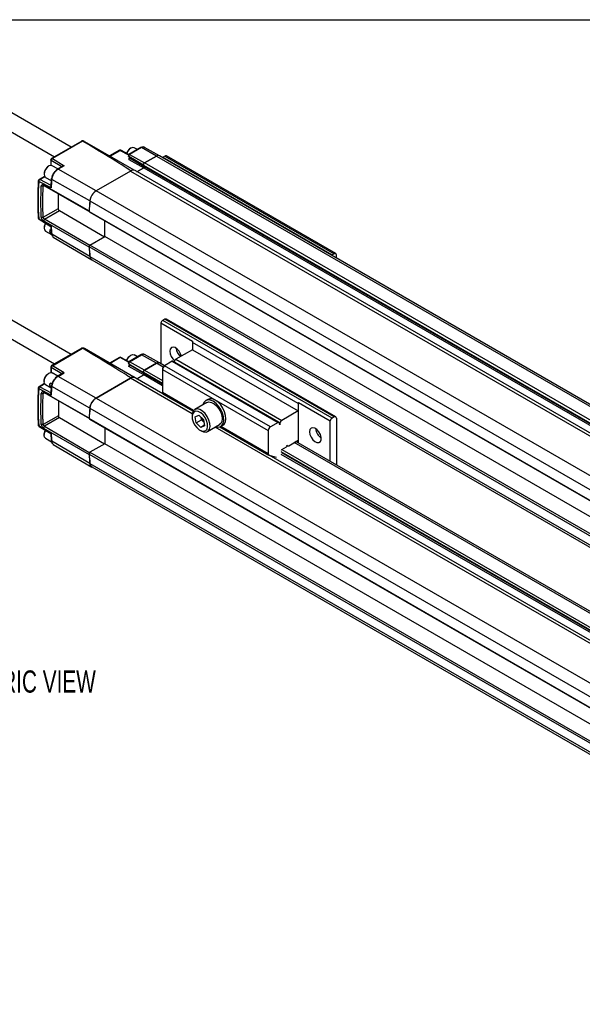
# Model space of a CAD drawing. Header units: millimetres. Extents: x 16 to 683, y 16 to 524.
# Tile 14 of 17: x 414 to 548, y 289 to 524. Entities that reach past the tile are written whole.
import ezdxf

# ---------------------------------------------------------------- set-up
doc = ezdxf.new("R2010")
doc.units = ezdxf.units.MM
doc.header["$LTSCALE"] = 2.5
doc.layers.add('DIMENSIONS', color=140, linetype='Continuous', lineweight=25)
doc.layers.add('TEXT', color=140, linetype='Continuous', lineweight=25)
doc.styles.add('SLDTEXTSTYLE0', font='TXT', dxfattribs={"width": 0.7})

msp = doc.modelspace()

# ---------------------------------------------------------------- linework, layer by layer
for p, q in [((426.372, 493.432), (409.127, 503.388)), ((407.163, 499.985), (422.444, 491.164)), ((428.927, 494.907), (421.748, 490.763)), ((429.104, 494.889), (421.924, 490.746)), ((429.56, 494.828), (441.343, 488.025)), ((437.925, 492.693), (435.591, 491.346)), ((435.694, 491.287), (438.102, 492.677)), ((438.102, 492.677), (440.115, 491.612)), ((440.188, 491.686), (438.271, 492.699)), ((438.271, 492.699), (438.274, 492.697)), ((440.082, 491.285), (440.27, 491.002)), ((443.044, 493.345), (440.19, 491.697)), ((443.221, 493.329), (440.367, 491.681)), ((440.367, 491.681), (443.905, 489.675)), ((440.659, 493.239), (440.546, 493.174)), ((442.231, 492.876), (441.463, 493.319)), ((446.758, 491.322), (443.221, 493.329)), ((446.758, 491.322), (443.905, 489.675)), ((443.905, 489.675), (446.758, 491.322)), ((447.468, 491.396), (443.909, 493.4)), ((446.758, 491.322), (668.992, 363.03)), ((669.706, 363.1), (447.473, 491.393)), ((448.274, 491.031), (448.779, 491.322)), ((448.779, 491.322), (489.185, 467.996)), ((489.542, 468.032), (449.136, 491.357)), ((421.088, 488.939), (420.974, 488.873)), ((421.569, 490.453), (421.569, 489.116)), ((421.572, 489.093), (421.569, 489.117)), ((421.665, 490.313), (424.154, 488.799)), ((421.665, 489.09), (421.665, 490.313)), ((423.213, 488.255), (421.891, 489.018)), ((421.924, 490.746), (424.751, 489.026)), ((424.405, 488.944), (423.104, 488.193)), ((424.751, 489.026), (423.28, 488.176)), ((443.684, 489.114), (440.173, 491.189)), ((440.173, 491.189), (440.345, 490.932)), ((440.185, 490.527), (443.723, 488.52)), ((440.345, 490.932), (443.855, 488.857)), ((443.855, 488.857), (443.684, 489.114)), ((443.684, 489.114), (665.917, 360.821)), ((443.855, 488.857), (443.684, 489.114)), ((666.138, 361.382), (443.905, 489.675)), ((448.274, 491.031), (488.68, 467.705)), ((419.951, 487.101), (419.951, 486.97)), ((423.104, 488.193), (422.648, 487.832)), ((432.383, 483.023), (423.28, 488.176)), ((440.571, 487.751), (432.383, 483.023)), ((440.571, 487.751), (662.805, 359.458)), ((441.643, 487.857), (441.284, 488.064)), ((663.876, 359.564), (441.643, 487.857)), ((443.723, 488.52), (442.108, 487.588)), ((442.108, 487.588), (443.723, 488.52)), ((443.723, 488.52), (665.957, 360.227)), ((443.855, 488.857), (666.089, 360.564)), ((421.616, 483.721), (418.679, 485.289)), ((420.038, 486.464), (418.752, 485.722)), ((418.922, 485.709), (420.109, 486.394)), ((421.615, 484.27), (418.922, 485.709)), ((420.031, 484.245), (419.743, 484.08)), ((419.827, 484.439), (430.691, 478.215)), ((420.03, 484.246), (419.827, 484.439)), ((420.03, 484.246), (430.892, 478.022)), ((420.06, 486.474), (420.037, 486.464)), ((420.284, 486.234), (421.637, 485.454)), ((421.672, 485.896), (421.529, 484.083)), ((430.877, 480.603), (421.777, 485.751)), ((419.743, 484.08), (419.289, 484.124)), ((423.348, 478.783), (423.348, 482.345)), ((654.621, 354.734), (432.388, 483.026)), ((430.882, 480.606), (653.116, 352.313)), ((419.743, 476.702), (423.348, 478.783)), ((420.03, 476.285), (423.6, 478.346)), ((423.6, 478.346), (434.384, 472.077)), ((430.691, 478.215), (430.696, 478.21)), ((430.691, 478.127), (652.924, 349.834)), ((430.892, 477.934), (430.691, 478.127)), ((430.892, 477.934), (653.126, 349.642)), ((418.679, 476.362), (421.616, 474.557)), ((418.743, 476.226), (418.747, 476.223)), ((418.747, 476.223), (421.526, 474.516)), ((419.289, 476.716), (419.743, 476.702)), ((420.03, 476.285), (419.827, 475.86)), ((430.691, 469.548), (419.827, 475.86)), ((430.892, 469.973), (420.03, 476.285)), ((434.409, 472.091), (434.409, 475.904)), ((419.951, 474.27), (419.951, 474.139)), ((420.284, 473.403), (421.729, 472.569)), ((421.407, 473.762), (421.603, 473.649)), ((421.407, 472.96), (421.651, 473.101)), ((421.683, 472.801), (421.407, 472.96)), ((421.528, 474.519), (421.672, 472.853)), ((430.877, 467.375), (421.777, 472.712)), ((422.143, 471.961), (431.366, 466.555)), ((430.892, 470.061), (434.409, 472.091)), ((656.643, 343.798), (434.409, 472.091)), ((430.691, 469.636), (430.892, 470.061)), ((652.924, 341.343), (430.691, 469.636)), ((430.696, 469.558), (430.691, 469.548)), ((653.126, 341.768), (430.892, 470.061)), ((489.185, 467.996), (488.68, 467.705)), ((430.882, 467.378), (653.116, 339.085)), ((431.316, 466.589), (653.55, 338.297)), ((489.69, 467.022), (489.69, 467.704)), ((426.372, 443.973), (409.127, 453.929)), ((447.819, 451.478), (455.395, 447.105)), ((447.819, 451.478), (447.819, 441.734)), ((448.779, 452.361), (448.274, 452.07)), ((488.68, 428.744), (448.274, 452.07)), ((489.185, 429.036), (448.779, 452.361)), ((489.542, 429.071), (449.136, 452.397)), ((407.163, 450.526), (422.444, 441.705)), ((480.599, 432.243), (455.345, 446.821)), ((455.345, 446.821), (455.345, 445.072)), ((428.929, 445.449), (421.748, 441.304)), ((421.924, 441.287), (429.104, 445.43)), ((441.334, 438.571), (429.56, 445.369)), ((455.345, 445.072), (451.417, 442.804)), ((455.345, 445.072), (480.599, 430.493)), ((437.925, 443.234), (435.591, 441.887)), ((438.102, 443.218), (435.694, 441.828)), ((440.106, 442.158), (438.102, 443.218)), ((440.181, 442.231), (438.271, 443.24)), ((438.271, 443.24), (438.274, 443.238)), ((443.044, 443.886), (440.188, 442.238)), ((440.367, 442.222), (443.221, 443.87)), ((443.905, 440.216), (440.367, 442.222)), ((440.659, 443.78), (440.546, 443.714)), ((442.231, 443.417), (441.463, 443.86)), ((446.758, 441.863), (443.221, 443.87)), ((447.468, 441.937), (443.909, 443.941)), ((448.662, 441.248), (447.473, 441.934)), ((450.526, 442.325), (448.688, 441.264)), ((450.526, 442.325), (475.779, 427.746)), ((475.958, 427.764), (450.704, 442.342)), ((451.417, 442.804), (476.671, 428.225)), ((421.569, 440.994), (421.569, 439.657)), ((421.572, 439.634), (421.569, 439.658)), ((424.154, 439.34), (421.665, 440.854)), ((421.665, 440.854), (421.665, 439.631)), ((423.213, 438.796), (421.891, 439.559)), ((424.751, 439.567), (421.924, 441.287)), ((423.28, 438.717), (424.751, 439.567)), ((440.083, 441.824), (440.27, 441.542)), ((440.101, 441.801), (440.173, 441.73)), ((440.173, 441.73), (443.684, 439.655)), ((440.173, 441.73), (440.345, 441.473)), ((443.723, 439.061), (440.185, 441.068)), ((443.855, 439.398), (440.345, 441.473)), ((443.684, 439.655), (443.855, 439.398)), ((443.684, 439.655), (443.855, 439.398)), ((448.183, 437.058), (443.684, 439.655)), ((443.905, 440.216), (446.758, 441.863)), ((446.758, 441.863), (443.905, 440.216)), ((443.905, 440.216), (448.183, 437.746)), ((448.362, 440.938), (446.758, 441.863)), ((448.183, 440.389), (473.437, 425.81)), ((448.183, 440.389), (448.183, 434.846)), ((473.942, 426.685), (448.688, 441.264)), ((419.951, 437.642), (419.951, 437.511)), ((421.088, 439.479), (420.974, 439.414)), ((422.703, 438.417), (422.59, 438.328)), ((423.103, 438.733), (422.703, 438.417)), ((424.405, 439.485), (423.104, 438.733)), ((432.383, 433.564), (423.28, 438.717)), ((432.383, 433.564), (440.571, 438.291)), ((440.571, 438.291), (432.388, 433.567)), ((455.289, 429.795), (440.571, 438.291)), ((441.643, 438.398), (441.275, 438.61)), ((448.265, 434.574), (441.643, 438.398)), ((442.108, 438.129), (443.723, 439.061)), ((443.723, 439.061), (442.108, 438.129)), ((448.183, 436.486), (443.723, 439.061)), ((448.183, 436.899), (443.855, 439.398)), ((418.679, 435.83), (421.616, 434.262)), ((420.038, 437.005), (418.752, 436.263)), ((420.109, 436.935), (418.922, 436.25)), ((418.922, 436.25), (421.615, 434.811)), ((430.691, 428.756), (419.827, 434.98)), ((420.03, 434.787), (419.827, 434.98)), ((420.038, 437.005), (420.06, 437.015)), ((420.284, 436.775), (421.637, 435.995)), ((421.812, 436.901), (421.407, 437.134)), ((421.685, 436.493), (421.407, 436.333)), ((421.407, 436.333), (421.652, 436.191)), ((421.672, 436.437), (421.529, 434.624)), ((421.714, 436.62), (421.672, 436.434)), ((430.877, 431.144), (421.777, 436.292)), ((455.6, 430.564), (448.183, 434.846)), ((419.289, 434.665), (419.743, 434.621)), ((419.743, 434.621), (420.031, 434.786)), ((430.892, 428.563), (420.03, 434.787)), ((423.348, 432.886), (423.348, 429.324)), ((432.388, 433.567), (654.621, 305.275)), ((448.331, 434.519), (455.482, 430.391)), ((458.787, 432.486), (455.891, 430.814)), ((459.024, 433.241), (458.519, 432.95)), ((480.649, 432.526), (488.225, 428.153)), ((480.649, 422.782), (480.649, 432.526)), ((430.882, 431.147), (653.116, 302.854)), ((480.599, 430.493), (476.671, 428.225)), ((480.599, 432.243), (480.599, 430.493)), ((423.348, 429.324), (419.743, 427.243)), ((423.6, 428.887), (420.03, 426.826)), ((423.6, 428.887), (434.384, 422.618)), ((430.696, 428.751), (430.691, 428.756)), ((652.924, 300.375), (430.691, 428.668)), ((430.691, 428.668), (430.892, 428.475)), ((653.126, 300.183), (430.892, 428.475)), ((455.262, 429.424), (455.262, 429.094)), ((456.013, 429.076), (456.88, 429.478)), ((456.256, 427.618), (456.013, 429.076)), ((456.256, 427.618), (457.519, 428.347)), ((456.88, 429.478), (457.989, 428.422)), ((457.519, 428.347), (457.416, 428.968)), ((458.093, 427.801), (457.519, 428.347)), ((457.989, 428.422), (458.232, 426.964)), ((488.225, 418.408), (488.225, 428.153)), ((489.185, 429.036), (488.68, 428.744)), ((489.69, 428.744), (489.69, 417.562)), ((421.616, 425.098), (418.679, 426.903)), ((418.747, 426.764), (418.743, 426.767)), ((418.747, 426.764), (421.527, 425.057)), ((419.743, 427.243), (419.289, 427.257)), ((420.03, 426.826), (419.827, 426.401)), ((419.827, 426.401), (430.691, 420.089)), ((420.03, 426.826), (430.892, 420.514)), ((434.409, 426.445), (434.409, 422.632)), ((457.366, 426.562), (456.256, 427.618)), ((457.122, 425.872), (457.409, 425.707)), ((458.217, 427.054), (457.366, 426.562)), ((458.232, 426.964), (457.366, 426.562)), ((458.927, 425.556), (461.822, 427.228)), ((620.883, 334.2), (460.779, 426.626)), ((461.911, 426.679), (473.585, 419.941)), ((462.09, 426.764), (462.595, 427.055)), ((473.437, 420.268), (462.137, 426.791)), ((473.437, 425.81), (473.437, 420.268)), ((475.779, 427.746), (473.942, 426.685)), ((476.191, 427.183), (476.019, 427.684)), ((419.951, 424.811), (419.951, 424.68)), ((420.284, 423.944), (421.729, 423.11)), ((421.528, 425.06), (421.672, 423.394)), ((430.877, 417.916), (421.777, 423.253)), ((478.337, 422.189), (480.599, 423.494)), ((627.489, 338.013), (480.007, 423.152)), ((480.599, 423.494), (480.599, 422.811)), ((422.143, 422.502), (431.366, 417.095)), ((434.409, 422.632), (430.892, 420.601)), ((656.643, 294.339), (434.409, 422.632)), ((476.692, 421.274), (477.822, 421.926)), ((476.704, 421.281), (624.217, 336.124)), ((477.918, 422.135), (477.858, 422.312)), ((477.895, 422.202), (477.98, 422.153)), ((627.07, 337.771), (479.588, 422.911)), ((430.892, 420.601), (430.691, 420.177)), ((430.691, 420.177), (652.924, 291.884)), ((430.691, 420.089), (430.696, 420.099)), ((430.892, 420.601), (653.126, 292.309)), ((473.637, 419.918), (475.302, 419.423)), ((621.511, 334.562), (473.671, 419.908)), ((623.621, 335.78), (476.514, 420.703)), ((623.126, 335.494), (476.553, 420.109)), ((623.483, 335.701), (476.685, 420.445)), ((430.882, 417.919), (653.116, 289.626)), ((431.316, 417.13), (653.55, 288.838))]:
    msp.add_line(p, q)
at = {"flags": 128}
for points in [[(441.463, 493.319), (441.095, 493.39), (440.66, 493.239), (440.225, 492.888), (439.856, 492.391), (439.657, 491.967)], [(421.117, 488.955), (420.68, 488.616), (420.305, 488.126), (420.05, 487.56), (419.952, 487.004), (420.027, 486.543), (420.264, 486.247), (420.284, 486.234)], [(421.891, 489.018), (421.55, 489.092), (421.117, 488.955)], [(440.345, 490.932), (440.3, 490.966), (440.27, 491.002)], [(448.274, 491.031), (448.203, 490.984), (448.194, 490.977)], [(420.294, 475.275), (420.284, 475.259), (420.038, 474.691), (419.951, 474.139), (420.038, 473.687), (420.284, 473.403), (420.284, 473.403)], [(488.6, 467.651), (488.609, 467.658), (488.68, 467.705)], [(452.702, 443.546), (452.536, 444.097), (452.192, 444.731), (451.735, 445.257), (451.226, 445.605), (450.735, 445.727), (450.328, 445.607), (450.059, 445.261), (449.966, 444.736)], [(439.657, 442.508), (439.856, 442.932), (440.225, 443.429), (440.66, 443.78), (441.095, 443.931), (441.463, 443.86)], [(420.284, 436.775), (420.284, 436.775), (420.038, 437.059), (419.951, 437.511), (420.038, 438.063), (420.284, 438.631), (420.653, 439.129), (421.088, 439.48), (421.523, 439.631), (421.891, 439.559)], [(440.27, 441.542), (440.3, 441.507), (440.345, 441.473)], [(462.775, 429.039), (462.541, 429.921), (462.142, 430.798), (461.606, 431.605), (460.974, 432.283), (460.292, 432.78), (459.611, 433.061), (458.982, 433.105), (458.45, 432.907), (458.057, 432.483), (457.846, 431.943)], [(458.787, 432.486), (458.792, 432.489), (459.297, 432.627), (459.889, 432.529), (460.516, 432.202), (461.125, 431.674), (461.664, 430.99), (462.087, 430.21), (462.357, 429.4), (462.451, 428.628), (462.362, 427.962), (462.097, 427.458), (461.822, 427.228)], [(462.595, 427.055), (462.948, 427.362), (463.226, 427.906), (463.334, 428.609), (463.264, 429.42), (463.02, 430.283), (462.621, 431.136), (462.093, 431.919), (461.475, 432.578), (460.81, 433.065), (460.145, 433.346), (459.526, 433.401), (459.024, 433.241)], [(459.508, 427.49), (459.283, 428.311), (458.892, 429.122), (458.368, 429.849), (457.759, 430.428), (457.12, 430.808), (456.506, 430.955), (455.972, 430.856), (455.566, 430.52), (455.323, 429.976), (455.262, 429.424)], [(458.942, 427.417), (458.733, 428.165), (458.367, 428.899), (457.878, 429.547), (457.316, 430.045), (456.735, 430.345), (456.192, 430.417), (455.74, 430.255), (455.423, 429.874), (455.272, 429.312), (455.303, 428.623), (455.512, 427.875), (455.879, 427.141), (456.367, 426.493), (456.929, 425.995), (457.51, 425.695), (458.054, 425.623), (458.506, 425.785), (458.823, 426.166), (458.973, 426.728), (458.942, 427.417)], [(460.882, 426.685), (461.323, 426.6), (461.908, 426.678), (462.375, 426.992), (462.689, 427.518), (462.825, 428.218), (462.775, 429.039)], [(476.019, 427.684), (476.004, 427.717), (475.983, 427.744), (475.958, 427.764), (475.927, 427.776), (475.894, 427.78), (475.857, 427.777), (475.819, 427.765), (475.779, 427.746)], [(420.284, 423.944), (420.05, 424.203), (419.952, 424.646), (420.027, 425.194), (420.264, 425.764), (420.293, 425.814)], [(457.409, 425.707), (458.012, 425.458), (458.592, 425.434), (459.068, 425.654), (459.396, 426.1), (459.547, 426.73), (459.508, 427.49)], [(483.301, 425.492), (483.394, 424.858), (483.663, 424.202), (484.071, 423.612), (484.561, 423.167), (485.07, 422.928), (485.527, 422.927), (485.871, 423.164), (486.055, 423.607), (486.055, 424.197), (485.871, 424.853), (485.527, 425.487), (485.07, 426.013), (484.561, 426.361), (484.071, 426.483), (483.663, 426.363), (483.394, 426.017), (483.301, 425.492)], [(477.858, 422.312), (477.888, 422.246), (477.93, 422.192), (477.981, 422.153), (478.041, 422.128), (478.109, 422.12), (478.182, 422.127), (478.259, 422.15), (478.337, 422.189)], [(475.302, 419.423), (475.335, 419.415), (475.349, 419.414)]]:
    msp.add_lwpolyline(points, dxfattribs=at)
for centre, radius, start, end in [((429.225, 494.055), 0.842, 66.5421, 98.23503), ((438.104, 492.384), 0.357, 62.13942, 119.99731), ((437.999, 492.531), 0.178, 54.88667, 114.47433), ((438.206, 492.541), 0.171, 67.78908, 127.61016), ((443.118, 493.183), 0.178, 54.88667, 114.47433), ((443.627, 492.761), 0.699, 66.21109, 125.57229), ((447.178, 490.736), 0.721, 66.21109, 125.57229), ((447.177, 490.738), 0.719, 65.69288, 125.61758), ((448.988, 491.03), 0.359, 65.69288, 125.61758), ((421.927, 490.453), 0.357, 119.939, 180), ((422.159, 490.299), 0.493, 147.95872, 178.43414), ((422.177, 490.311), 0.503, 120.15438, 150.21974), ((440.019, 490.826), 0.342, 299.01799, 18.00011), ((444.134, 489.261), 0.474, 119.01799, 198.00011), ((441.197, 486.89), 1.064, 65.26199, 126.04847), ((441.198, 486.888), 1.066, 65.30813, 126.00233), ((443.585, 488.769), 0.284, 299.01799, 18.00011), ((443.585, 488.769), 0.284, 299.01799, 18.00011), ((485.832, 480.826), 67.301, 176.1973, 183.8027), ((418.93, 485.412), 0.357, 119.99139, 180), ((419.209, 485.258), 0.531, 149.15561, 176.66289), ((419.181, 485.294), 0.489, 122.02663, 151.10733), ((498.592, 478.66), 77.142, 174.72521, 176.23769), ((434.198, 480.222), 3.338, 122.8418, 173.39588), ((507.472, 473.433), 76.924, 174.64964, 176.50193), ((507.545, 473.424), 77.003, 174.65031, 176.43277), ((418.93, 476.53), 0.357, 180, 238.43265), ((418.837, 476.353), 0.158, 176.82514, 233.94901), ((479.479, 478.66), 58.009, 184.05554, 185.88458), ((488.771, 473.433), 58.204, 183.74083, 185.9716), ((488.695, 473.424), 58.133, 183.82256, 185.97243), ((489.382, 467.754), 0.312, 350.78596, 129.20329), ((431.857, 467.401), 0.975, 181.34683, 236.33492), ((448.873, 451.139), 1.107, 122.76829, 162.14054), ((448.988, 452.069), 0.359, 65.69288, 125.61758), ((456.242, 446.808), 0.897, 160.66478, 179.12399), ((429.225, 444.596), 0.842, 66.54211, 98.23503), ((453.036, 444.893), 3.075, 182.92501, 231.09175), ((454.535, 445.76), 3.115, 184.96952, 228.74245), ((438.104, 442.925), 0.357, 62.13942, 119.99731), ((437.999, 443.072), 0.178, 54.88667, 114.47433), ((438.206, 443.082), 0.171, 67.78908, 127.61016), ((443.118, 443.724), 0.178, 54.88667, 114.47433), ((443.627, 443.302), 0.699, 66.21109, 125.57229), ((447.178, 441.277), 0.721, 66.21109, 125.57229), ((447.177, 441.279), 0.719, 65.69288, 125.61758), ((450.63, 442.183), 0.175, 64.88371, 126.42675), ((452.021, 441.869), 1.113, 122.85909, 162.90307), ((421.927, 440.994), 0.357, 119.939, 180), ((422.159, 440.84), 0.493, 147.95872, 178.43414), ((422.177, 440.852), 0.503, 120.15438, 150.21974), ((440.019, 441.367), 0.342, 299.01799, 18.00011), ((444.134, 439.802), 0.474, 119.01799, 198.00011), ((449.279, 440.339), 1.098, 122.60548, 177.39452), ((441.197, 437.431), 1.064, 65.26199, 126.04847), ((441.198, 437.429), 1.066, 65.30813, 126.00233), ((443.585, 439.31), 0.284, 299.01799, 18.00011), ((443.585, 439.31), 0.284, 299.01799, 18.00011), ((485.832, 431.367), 67.301, 176.1973, 183.8027), ((418.93, 435.953), 0.357, 119.9914, 180), ((419.209, 435.799), 0.531, 149.15561, 176.66289), ((419.181, 435.835), 0.489, 122.02664, 151.10733), ((498.592, 429.201), 77.142, 174.72521, 176.23769), ((448.55, 434.815), 0.368, 175.151, 233.53682), ((434.198, 430.763), 3.338, 122.8418, 173.39588), ((481.496, 432.229), 0.897, 160.66478, 179.12399), ((507.472, 423.974), 76.924, 174.64964, 176.50193), ((507.545, 423.965), 77.003, 174.65031, 176.43277), ((459.627, 429.466), 2.193, 195.67994, 224.90898), ((477.193, 427.353), 1.017, 120.93057, 189.67381), ((489.279, 427.813), 1.107, 122.76829, 162.14054), ((489.382, 428.794), 0.312, 350.78596, 129.20329), ((418.93, 427.071), 0.357, 180, 238.43265), ((418.837, 426.894), 0.158, 176.82514, 233.94901), ((474.533, 425.76), 1.098, 122.60548, 177.39452), ((487.748, 426.456), 2.988, 184.0169, 235.97772), ((479.479, 429.201), 58.009, 184.05554, 185.88458), ((476.872, 420.994), 0.332, 122.68359, 169.49263), ((477.718, 422.101), 0.203, 300.93057, 9.67381), ((488.771, 423.974), 58.204, 183.74083, 185.9716), ((488.695, 423.965), 58.133, 183.82256, 185.97243), ((473.765, 420.224), 0.331, 172.39468, 247.20096), ((431.857, 417.942), 0.975, 181.34683, 236.33492)]:
    msp.add_arc(centre, radius, start, end)
for centre in [(266.903, 586.257), (266.903, 536.798)]:
    msp.add_ellipse(centre, major_axis=(173.673, -98.502), ratio=0.0075565, start_param=6.2787444, end_param=6.6529922)
for points, knots in [([(429.104, 494.889), (429.089, 494.896), (429.056, 494.914), (428.987, 494.927), (428.941, 494.909), (428.912, 494.898)], [0, 0, 0, 0, 0.2263176, 0.5110059, 1, 1, 1, 1]), ([(429.543, 494.837), (429.448, 494.871), (429.263, 494.938), (429.062, 494.925), (428.965, 494.918)], [0, 0, 0, 0, 0.5156104, 1, 1, 1, 1]), ([(440.546, 493.173), (440.413, 493.078), (440.147, 492.888), (439.813, 492.443), (439.691, 492.124), (439.635, 491.978)], [0, 0, 0, 0, 0.3513664, 0.7028763, 1, 1, 1, 1]), ([(440.227, 491.713), (440.224, 491.712), (440.194, 491.701), (440.144, 491.657), (440.087, 491.583), (440.054, 491.492), (440.048, 491.403), (440.063, 491.324), (440.086, 491.282), (440.097, 491.262)], [0, 0, 0, 0, 0.0136119, 0.1869612, 0.3649482, 0.5408585, 0.7082101, 0.8621407, 1, 1, 1, 1]), ([(440.173, 491.189), (440.154, 491.202), (440.122, 491.224), (440.102, 491.256), (440.093, 491.27)], [0, 0, 0, 0, 0.5726721, 1, 1, 1, 1]), ([(440.367, 491.681), (440.328, 491.659), (440.29, 491.625), (440.224, 491.543), (440.195, 491.494), (440.156, 491.396), (440.146, 491.345), (440.145, 491.256), (440.154, 491.217), (440.173, 491.189)], [0, 0, 0, 0, 0.25, 0.25, 0.5, 0.5, 0.75, 0.75, 1, 1, 1, 1]), ([(440.228, 491.707), (440.242, 491.711), (440.279, 491.723), (440.333, 491.697), (440.367, 491.681)], [0, 0, 0, 0, 0.3654682, 1, 1, 1, 1]), ([(443.907, 493.395), (443.9, 493.401), (443.812, 493.478), (443.57, 493.506), (443.284, 493.468), (443.114, 493.381), (443.044, 493.345)], [0, 0, 0, 0, 0.02967902, 0.39659646, 0.75503374, 1, 1, 1, 1]), ([(421.001, 488.888), (420.867, 488.797), (420.599, 488.615), (420.249, 488.149), (420.026, 487.639), (419.929, 487.26), (419.955, 487.114), (419.956, 487.105)], [0, 0, 0, 0, 0.24600157, 0.49200315, 0.73800472, 0.9840063, 1, 1, 1, 1]), ([(421.665, 490.313), (421.637, 490.334), (421.582, 490.376), (421.574, 490.428), (421.57, 490.454)], [0, 0, 0, 0, 0.5111136, 1, 1, 1, 1]), ([(421.748, 490.762), (421.774, 490.772), (421.825, 490.791), (421.891, 490.761), (421.924, 490.746)], [0, 0, 0, 0, 0.4959878, 1, 1, 1, 1]), ([(424.751, 489.026), (424.681, 489.022), (424.557, 489.016), (424.452, 488.964), (424.406, 488.942)], [0, 0, 0, 0, 0.5704648, 1, 1, 1, 1]), ([(440.212, 490.769), (440.201, 490.75), (440.156, 490.673), (440.176, 490.589), (440.185, 490.527), (440.185, 490.527)], [0, 0, 0, 0, 0.2429897, 0.9925224, 1, 1, 1, 1]), ([(440.263, 491.015), (440.263, 491.015), (440.26, 491.02), (440.267, 491.001), (440.265, 490.952), (440.248, 490.877), (440.227, 490.813), (440.207, 490.778), (440.204, 490.773)], [0, 0, 0, 0, 0.0285937, 0.2494047, 0.4702856, 0.7007554, 0.9553022, 1, 1, 1, 1]), ([(443.684, 489.114), (443.663, 489.146), (443.652, 489.19), (443.653, 489.292), (443.665, 489.349), (443.709, 489.462), (443.741, 489.517), (443.817, 489.611), (443.861, 489.65), (443.905, 489.675)], [0, 0, 0, 0, 0.25, 0.25, 0.5, 0.5, 0.75, 0.75, 1, 1, 1, 1]), ([(422.491, 487.579), (422.469, 487.556), (422.424, 487.509), (422.359, 487.433), (422.296, 487.355), (422.235, 487.273), (422.177, 487.188), (422.123, 487.101), (422.071, 487.012), (422.023, 486.922), (421.964, 486.8), (421.9, 486.648), (421.841, 486.47), (421.8, 486.303), (421.774, 486.148), (421.769, 486.052), (421.767, 486.006)], [0, 0, 0, 0, 0.0556027, 0.1112543, 0.1669331, 0.2226183, 0.2782875, 0.3339189, 0.3894922, 0.4449855, 0.5003771, 0.61011, 0.7150671, 0.8151037, 0.910122, 1, 1, 1, 1]), ([(423.28, 488.176), (423.25, 488.158), (423.19, 488.122), (423.1, 488.061), (423.012, 487.995), (422.925, 487.923), (422.839, 487.847), (422.757, 487.767), (422.677, 487.683), (422.6, 487.597), (422.526, 487.509), (422.457, 487.42), (422.391, 487.329), (422.329, 487.239), (422.241, 487.102), (422.133, 486.913), (422.018, 486.671), (421.924, 486.429), (421.852, 486.192), (421.801, 485.965), (421.785, 485.822), (421.777, 485.751)], [0, 0, 0, 0, 0.0407559, 0.0814754, 0.122058, 0.1624038, 0.2024147, 0.2419955, 0.281055, 0.3195072, 0.3572717, 0.3942747, 0.4304493, 0.4657359, 0.500082, 0.5871808, 0.673583, 0.7586246, 0.8417035, 0.9223019, 1, 1, 1, 1]), ([(423.28, 488.176), (423.247, 488.191), (423.181, 488.221), (423.129, 488.202), (423.104, 488.192)], [0, 0, 0, 0, 0.5027765, 1, 1, 1, 1]), ([(418.574, 485.435), (418.54, 484.841), (418.442, 483.117), (418.404, 480.385), (418.475, 478.023), (418.557, 476.765), (418.574, 476.505)], [0, 0, 0, 0, 0.1934646, 0.561065, 0.909371, 1, 1, 1, 1]), ([(418.753, 485.721), (418.777, 485.73), (418.825, 485.749), (418.889, 485.723), (418.922, 485.709)], [0, 0, 0, 0, 0.48757968, 1, 1, 1, 1]), ([(419.289, 484.124), (419.291, 484.143), (419.294, 484.182), (419.304, 484.235), (419.319, 484.285), (419.345, 484.347), (419.389, 484.414), (419.459, 484.471), (419.542, 484.503), (419.633, 484.507), (419.73, 484.488), (419.795, 484.455), (419.827, 484.439)], [0, 0, 0, 0, 0.0622527, 0.123976, 0.1857586, 0.2481871, 0.3757974, 0.5026606, 0.6289345, 0.755809, 0.8779685, 1, 1, 1, 1]), ([(419.743, 484.08), (419.745, 484.094), (419.749, 484.122), (419.76, 484.157), (419.774, 484.186), (419.788, 484.209), (419.803, 484.227), (419.817, 484.24), (419.83, 484.25), (419.856, 484.267), (419.9, 484.281), (419.966, 484.277), (420.009, 484.256), (420.03, 484.246)], [0, 0, 0, 0, 0.09170053, 0.17518601, 0.25045325, 0.31749942, 0.37632216, 0.42691957, 0.46929038, 0.5034342, 0.67850477, 0.84396852, 1, 1, 1, 1]), ([(421.777, 485.751), (421.749, 485.772), (421.693, 485.812), (421.664, 485.866), (421.674, 485.892), (421.676, 485.896)], [0, 0, 0, 0, 0.4606695, 0.921339, 1, 1, 1, 1]), ([(421.676, 485.896), (421.679, 485.915), (421.687, 485.958), (421.739, 485.989), (421.767, 486.006)], [0, 0, 0, 0, 0.4533268, 1, 1, 1, 1]), ([(421.616, 483.721), (421.59, 483.781), (421.541, 483.893), (421.515, 484.023), (421.528, 484.077), (421.529, 484.083)], [0, 0, 0, 0, 0.510163, 0.9452263, 1, 1, 1, 1]), ([(432.383, 483.023), (432.29, 482.97), (432.198, 482.907), (432.018, 482.765), (431.929, 482.685), (431.756, 482.509), (431.674, 482.415), (431.518, 482.215), (431.443, 482.107), (431.305, 481.887), (431.243, 481.773), (431.13, 481.541), (431.08, 481.421), (430.995, 481.184), (430.961, 481.066), (430.907, 480.832), (430.888, 480.715), (430.877, 480.603)], [0, 0, 0, 0, 0.125, 0.125, 0.25, 0.25, 0.375, 0.375, 0.5, 0.5, 0.625, 0.625, 0.75, 0.75, 0.875, 0.875, 1, 1, 1, 1]), ([(423.6, 478.346), (423.534, 478.384), (423.468, 478.454), (423.375, 478.615), (423.348, 478.707), (423.348, 478.783)], [0, 0, 0, 0, 0.5, 0.5, 1, 1, 1, 1]), ([(418.577, 476.506), (418.581, 476.48), (418.591, 476.425), (418.648, 476.384), (418.679, 476.362)], [0, 0, 0, 0, 0.47248407, 1, 1, 1, 1]), ([(419.827, 475.86), (419.811, 475.87), (419.779, 475.89), (419.73, 475.926), (419.682, 475.966), (419.619, 476.026), (419.542, 476.113), (419.459, 476.229), (419.389, 476.353), (419.337, 476.48), (419.301, 476.603), (419.293, 476.679), (419.289, 476.716)], [0, 0, 0, 0, 0.0612841, 0.1220694, 0.1829399, 0.2444775, 0.3711987, 0.4976275, 0.6243669, 0.7521016, 0.8760895, 1, 1, 1, 1]), ([(420.03, 476.285), (420.017, 476.292), (419.992, 476.308), (419.953, 476.339), (419.915, 476.376), (419.876, 476.419), (419.84, 476.467), (419.802, 476.527), (419.762, 476.609), (419.75, 476.668), (419.743, 476.702)], [0, 0, 0, 0, 0.0927451, 0.1888544, 0.2883709, 0.3913333, 0.4977765, 0.6070063, 0.7745256, 1, 1, 1, 1]), ([(420.327, 475.38), (420.301, 475.347), (420.162, 475.166), (420.002, 474.756), (419.968, 474.432), (419.951, 474.27)], [0, 0, 0, 0, 0.102381, 0.5511905, 1, 1, 1, 1]), ([(421.616, 474.557), (421.587, 474.542), (421.539, 474.517), (421.531, 474.518), (421.529, 474.519)], [0, 0, 0, 0, 0.58811406, 1, 1, 1, 1]), ([(421.672, 472.859), (421.687, 472.757), (421.719, 472.55), (421.839, 472.285), (422.002, 472.063), (422.147, 471.965), (422.219, 471.916)], [0, 0, 0, 0, 0.2456184, 0.4952075, 0.7471851, 1, 1, 1, 1]), ([(421.777, 472.712), (421.746, 472.734), (421.69, 472.774), (421.68, 472.829), (421.676, 472.854)], [0, 0, 0, 0, 0.5429811, 1, 1, 1, 1]), ([(421.777, 472.712), (421.811, 472.528), (421.878, 472.178), (422.107, 472.018), (422.216, 471.942)], [0, 0, 0, 0, 0.5264006, 1, 1, 1, 1]), ([(430.877, 467.375), (430.911, 467.199), (430.979, 466.852), (431.199, 466.678), (431.308, 466.592)], [0, 0, 0, 0, 0.50579844, 1, 1, 1, 1]), ([(429.104, 445.43), (429.09, 445.437), (429.056, 445.454), (428.987, 445.468), (428.941, 445.45), (428.912, 445.439)], [0, 0, 0, 0, 0.2253579, 0.50872057, 1, 1, 1, 1]), ([(429.54, 445.379), (429.445, 445.413), (429.261, 445.479), (429.061, 445.466), (428.965, 445.459)], [0, 0, 0, 0, 0.5186402, 1, 1, 1, 1]), ([(429.56, 445.369), (429.525, 445.388), (429.489, 445.408), (429.448, 445.4), (429.447, 445.4)], [0, 0, 0, 0, 0.9681737, 1, 1, 1, 1]), ([(439.635, 442.519), (439.691, 442.665), (439.813, 442.984), (440.147, 443.429), (440.413, 443.619), (440.546, 443.714)], [0, 0, 0, 0, 0.2971237, 0.6486336, 1, 1, 1, 1]), ([(440.199, 442.243), (440.183, 442.233), (440.149, 442.211), (440.105, 442.162), (440.07, 442.099), (440.05, 442.026), (440.047, 441.95), (440.06, 441.878), (440.086, 441.817), (440.11, 441.785), (440.122, 441.77)], [0, 0, 0, 0, 0.1071773, 0.2281378, 0.3599, 0.497516, 0.6349496, 0.7667842, 0.8891695, 1, 1, 1, 1]), ([(440.367, 442.222), (440.335, 442.204), (440.299, 442.175), (440.23, 442.093), (440.197, 442.041), (440.154, 441.932), (440.144, 441.877), (440.146, 441.788), (440.158, 441.754), (440.173, 441.73)], [0, 0, 0, 0, 0.25, 0.25, 0.5, 0.5, 0.75, 0.75, 1, 1, 1, 1]), ([(440.367, 442.222), (440.347, 442.232), (440.31, 442.25), (440.249, 442.261), (440.217, 442.25), (440.198, 442.243)], [0, 0, 0, 0, 0.3016398, 0.5700066, 1, 1, 1, 1]), ([(443.907, 443.936), (443.9, 443.941), (443.812, 444.019), (443.57, 444.047), (443.284, 444.009), (443.114, 443.922), (443.044, 443.886)], [0, 0, 0, 0, 0.0297184, 0.3966209, 0.7550437, 1, 1, 1, 1]), ([(421.57, 440.995), (421.574, 440.969), (421.582, 440.917), (421.637, 440.875), (421.665, 440.854)], [0, 0, 0, 0, 0.4888864, 1, 1, 1, 1]), ([(421.924, 441.287), (421.891, 441.302), (421.825, 441.332), (421.774, 441.313), (421.748, 441.303)], [0, 0, 0, 0, 0.50401218, 1, 1, 1, 1]), ([(424.406, 439.482), (424.452, 439.505), (424.557, 439.557), (424.681, 439.563), (424.751, 439.567)], [0, 0, 0, 0, 0.4295482, 1, 1, 1, 1]), ([(440.185, 441.068), (440.185, 441.068), (440.176, 441.13), (440.156, 441.214), (440.201, 441.291), (440.212, 441.31)], [0, 0, 0, 0, 0.0074776, 0.7570103, 1, 1, 1, 1]), ([(440.263, 441.556), (440.263, 441.556), (440.26, 441.561), (440.267, 441.542), (440.265, 441.493), (440.248, 441.418), (440.227, 441.354), (440.207, 441.32), (440.204, 441.314)], [0, 0, 0, 0, 0.02860275, 0.24948376, 0.47043475, 0.70097768, 0.9556052, 1, 1, 1, 1]), ([(443.684, 439.655), (443.679, 439.664), (443.669, 439.68), (443.659, 439.711), (443.653, 439.745), (443.651, 439.794), (443.658, 439.861), (443.685, 439.947), (443.725, 440.031), (443.778, 440.107), (443.839, 440.172), (443.883, 440.201), (443.905, 440.216)], [0, 0, 0, 0, 0.0630416, 0.1250684, 0.1871589, 0.2503884, 0.3750669, 0.5002558, 0.6249344, 0.7501235, 0.8749356, 1, 1, 1, 1]), ([(419.951, 437.642), (419.967, 437.806), (419.998, 438.133), (420.234, 438.66), (420.572, 439.129), (420.84, 439.319), (420.974, 439.414)], [0, 0, 0, 0, 0.2500255, 0.500051, 0.7500765, 1, 1, 1, 1]), ([(423.28, 438.717), (423.25, 438.699), (423.189, 438.662), (423.095, 438.598), (422.998, 438.525), (422.899, 438.442), (422.798, 438.349), (422.695, 438.245), (422.592, 438.131), (422.49, 438.006), (422.39, 437.87), (422.292, 437.724), (422.198, 437.568), (422.109, 437.403), (422.028, 437.23), (421.954, 437.05), (421.89, 436.864), (421.838, 436.674), (421.798, 436.481), (421.784, 436.356), (421.777, 436.292)], [0, 0, 0, 0, 0.04082321, 0.0833966, 0.12770166, 0.17373119, 0.22148973, 0.27098299, 0.32221232, 0.37517463, 0.42986891, 0.48629482, 0.54445194, 0.60434105, 0.66596111, 0.72931123, 0.79438553, 0.86118964, 0.9297388, 1, 1, 1, 1]), ([(422.448, 438.075), (422.423, 438.048), (422.376, 437.996), (422.309, 437.914), (422.248, 437.833), (422.192, 437.753), (422.141, 437.674), (422.095, 437.597), (422.053, 437.523), (422.016, 437.452), (421.983, 437.384), (421.954, 437.32), (421.928, 437.26), (421.906, 437.203), (421.886, 437.151), (421.87, 437.103), (421.856, 437.059), (421.843, 437.019), (421.833, 436.983), (421.825, 436.952), (421.818, 436.925), (421.814, 436.908), (421.812, 436.901)], [0, 0, 0, 0, 0.0816611, 0.1599902, 0.2349872, 0.306652, 0.3749843, 0.439984, 0.501651, 0.5599853, 0.6149866, 0.6666548, 0.7149899, 0.7599917, 0.8016602, 0.8399953, 0.8749968, 0.9066648, 0.9349992, 0.9599999, 0.9816668, 1, 1, 1, 1]), ([(423.28, 438.717), (423.247, 438.732), (423.181, 438.762), (423.129, 438.743), (423.104, 438.733)], [0, 0, 0, 0, 0.50194895, 1, 1, 1, 1]), ([(418.574, 435.976), (418.54, 435.382), (418.442, 433.658), (418.404, 430.926), (418.475, 428.564), (418.557, 427.306), (418.574, 427.046)], [0, 0, 0, 0, 0.19346457, 0.561065, 0.90937102, 1, 1, 1, 1]), ([(418.679, 435.83), (418.669, 435.836), (418.648, 435.849), (418.623, 435.87), (418.599, 435.896), (418.578, 435.93), (418.575, 435.956), (418.574, 435.969)], [0, 0, 0, 0, 0.1585171, 0.3168872, 0.4802314, 0.7286287, 1, 1, 1, 1]), ([(418.922, 436.25), (418.889, 436.264), (418.825, 436.29), (418.777, 436.271), (418.753, 436.262)], [0, 0, 0, 0, 0.5124203, 1, 1, 1, 1]), ([(419.827, 434.98), (419.763, 435.017), (419.698, 435.039), (419.573, 435.049), (419.512, 435.037), (419.41, 434.978), (419.368, 434.931), (419.31, 434.813), (419.293, 434.742), (419.289, 434.665)], [0, 0, 0, 0, 0.25, 0.25, 0.5, 0.5, 0.75, 0.75, 1, 1, 1, 1]), ([(419.743, 434.621), (419.747, 434.66), (419.758, 434.697), (419.791, 434.758), (419.814, 434.782), (419.868, 434.814), (419.9, 434.82), (419.965, 434.816), (419.998, 434.805), (420.03, 434.787)], [0, 0, 0, 0, 0.25, 0.25, 0.5, 0.5, 0.75, 0.75, 1, 1, 1, 1]), ([(421.407, 436.333), (421.401, 436.355), (421.387, 436.399), (421.372, 436.47), (421.361, 436.544), (421.355, 436.621), (421.352, 436.719), (421.357, 436.84), (421.375, 436.985), (421.397, 437.085), (421.407, 437.134)], [0, 0, 0, 0, 0.1003401, 0.2001289, 0.299754, 0.399605, 0.5000686, 0.6669275, 0.8329694, 1, 1, 1, 1]), ([(421.777, 436.292), (421.748, 436.313), (421.692, 436.354), (421.663, 436.408), (421.673, 436.432), (421.674, 436.434)], [0, 0, 0, 0, 0.481279, 0.9625581, 1, 1, 1, 1]), ([(419.743, 427.243), (419.733, 427.426), (419.713, 427.793), (419.69, 428.347), (419.67, 428.903), (419.656, 429.462), (419.646, 430.024), (419.641, 430.589), (419.641, 431.157), (419.646, 431.727), (419.656, 432.3), (419.67, 432.876), (419.69, 433.455), (419.713, 434.036), (419.733, 434.426), (419.743, 434.621)], [0, 0, 0, 0, 0.077004, 0.1539676, 0.230898, 0.3078027, 0.384689, 0.4615642, 0.5384358, 0.615311, 0.6921973, 0.769102, 0.8460324, 0.922996, 1, 1, 1, 1]), ([(421.616, 434.262), (421.59, 434.322), (421.541, 434.434), (421.515, 434.564), (421.528, 434.618), (421.529, 434.624)], [0, 0, 0, 0, 0.5101773, 0.9452527, 1, 1, 1, 1]), ([(430.877, 431.144), (430.888, 431.256), (430.906, 431.371), (430.96, 431.604), (430.995, 431.723), (431.08, 431.962), (431.129, 432.079), (431.241, 432.311), (431.305, 432.427), (431.442, 432.648), (431.516, 432.753), (431.672, 432.954), (431.756, 433.05), (431.928, 433.225), (432.016, 433.304), (432.197, 433.447), (432.29, 433.511), (432.383, 433.564)], [0, 0, 0, 0, 0.125, 0.125, 0.25, 0.25, 0.375, 0.375, 0.5, 0.5, 0.625, 0.625, 0.75, 0.75, 0.875, 0.875, 1, 1, 1, 1]), ([(423.348, 429.324), (423.348, 429.247), (423.375, 429.156), (423.468, 428.994), (423.534, 428.925), (423.6, 428.887)], [0, 0, 0, 0, 0.5, 0.5, 1, 1, 1, 1]), ([(418.679, 426.903), (418.648, 426.925), (418.591, 426.966), (418.581, 427.021), (418.577, 427.047)], [0, 0, 0, 0, 0.5275159, 1, 1, 1, 1]), ([(419.289, 427.257), (419.293, 427.185), (419.31, 427.105), (419.368, 426.938), (419.41, 426.852), (419.512, 426.691), (419.573, 426.615), (419.698, 426.489), (419.763, 426.438), (419.827, 426.401)], [0, 0, 0, 0, 0.25, 0.25, 0.5, 0.5, 0.75, 0.75, 1, 1, 1, 1]), ([(420.03, 426.826), (419.998, 426.844), (419.965, 426.869), (419.9, 426.931), (419.868, 426.968), (419.814, 427.047), (419.791, 427.088), (419.758, 427.169), (419.747, 427.208), (419.743, 427.243)], [0, 0, 0, 0, 0.25, 0.25, 0.5, 0.5, 0.75, 0.75, 1, 1, 1, 1]), ([(419.956, 424.813), (419.969, 424.963), (419.995, 425.274), (420.151, 425.684), (420.296, 425.876), (420.328, 425.92)], [0, 0, 0, 0, 0.4194634, 0.8680939, 1, 1, 1, 1]), ([(421.616, 425.098), (421.587, 425.083), (421.539, 425.058), (421.532, 425.059), (421.529, 425.06)], [0, 0, 0, 0, 0.58965417, 1, 1, 1, 1]), ([(421.672, 423.4), (421.687, 423.297), (421.719, 423.09), (421.839, 422.826), (422.003, 422.603), (422.147, 422.506), (422.219, 422.457)], [0, 0, 0, 0, 0.245631, 0.4952145, 0.7471892, 1, 1, 1, 1]), ([(421.777, 423.253), (421.747, 423.274), (421.691, 423.314), (421.68, 423.369), (421.675, 423.395)], [0, 0, 0, 0, 0.5319338, 1, 1, 1, 1]), ([(422.225, 422.499), (422.14, 422.543), (421.977, 422.627), (421.837, 422.909), (421.797, 423.136), (421.777, 423.253)], [0, 0, 0, 0, 0.343511, 0.662582, 1, 1, 1, 1]), ([(431.382, 417.109), (431.28, 417.167), (431.056, 417.293), (430.918, 417.622), (430.885, 417.858), (430.877, 417.916)], [0, 0, 0, 0, 0.3888434, 0.8516227, 1, 1, 1, 1])]:
    msp.add_open_spline(points, degree=3, knots=knots)
for points in [[(418.679, 485.289), (418.613, 485.327), (418.574, 485.379), (418.574, 485.428)], [(419.289, 476.716), (419.153, 479.104), (419.153, 481.58), (419.289, 484.124)], [(419.743, 476.702), (419.608, 479.08), (419.608, 481.545), (419.743, 484.08)], [(421.407, 472.96), (421.336, 473.177), (421.336, 473.462), (421.407, 473.762)], [(422.448, 438.073), (422.474, 438.102), (422.5, 438.13), (422.526, 438.157)], [(419.289, 427.257), (419.153, 429.645), (419.153, 432.12), (419.289, 434.665)]]:
    msp.add_open_spline(points, degree=3)
at = {"layer": 'TEXT'}
msp.add_line((15.875, 523.875), (682.625, 523.875), dxfattribs=at)

# ---------------------------------------------------------------- texts
at = {"layer": 'DIMENSIONS', "insert": (390.733, 368.535), "char_height": 5.29167, "attachment_point": 1, "style": 'SLDTEXTSTYLE0'}
msp.add_mtext('ISOMETRIC VIEW', dxfattribs=at)

doc.saveas('drawing.dxf')
